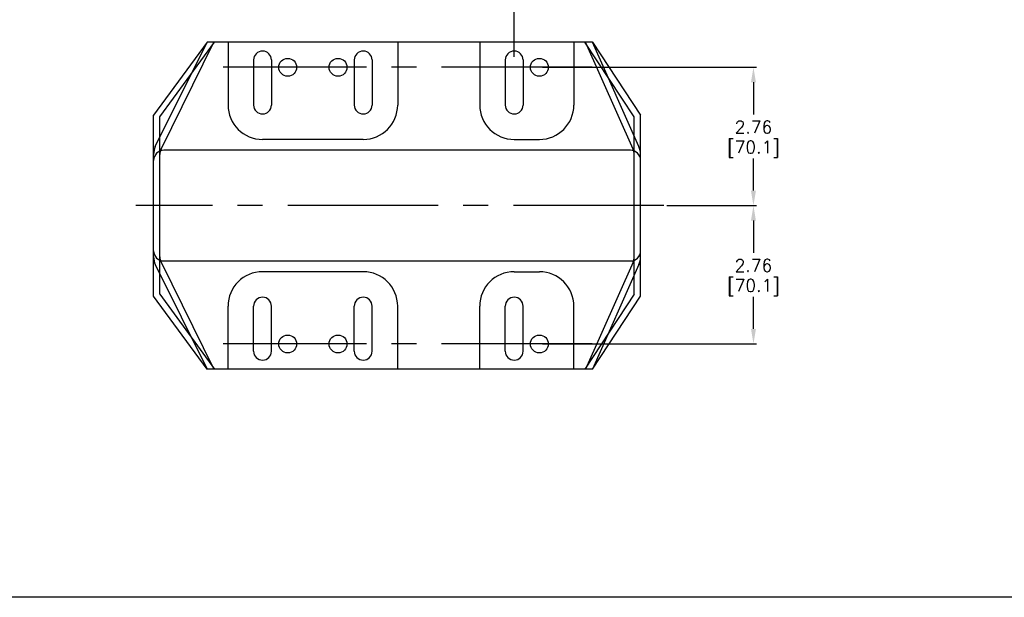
# Model space of a CAD drawing. Extents: x 886.9 to 941.4, y -8.5 to 25.5.
# Tile 2 of 7: x 906 to 925.7, y -8.5 to 3. Entities that reach past the tile are written whole.
import ezdxf

# ---------------------------------------------------------------- set-up
doc = ezdxf.new("R2010")
doc.units = 0
doc.header["$LTSCALE"] = 4
doc.header["$MEASUREMENT"] = 0
doc.linetypes.add('CENTER2', pattern=[1.125, 0.75, -0.125, 0.125, -0.125])
doc.layers.get('0').update_dxf_attribs({"linetype": 'CONTINUOUS'})
doc.layers.get('DEFPOINTS').update_dxf_attribs({"linetype": 'CONTINUOUS'})
for name, color, linetype in [('CENTER', 40, 'CENTER2'), ('DIMENSIONS', 140, 'CONTINUOUS'), ('DIMENSIONS @ 1', 140, 'CONTINUOUS')]:
    doc.layers.add(name, color=color, linetype=linetype)
doc.styles.get("Standard").update_dxf_attribs({"font": 'romans.shx'})
doc.dimstyles.get("Standard").update_dxf_attribs({"dimtxt": 0.25, "dimasz": 0.3, "dimexe": 0.0625, "dimexo": 0.0625, "dimgap": 0.0625, "dimtad": 0, "dimtih": 1, "dimtoh": 1, "dimzin": 0, "dimdsep": 46, "dimtxsty": 'Standard', "dimcen": 0, "dimadec": 0, "dimazin": 0, "dimtfac": 1, "dimtofl": 0, "dimtmove": 0, "dimatfit": 3, "dimfxl": 0, "dimtolj": 1, "dimtzin": 0, "dimarcsym": 0})

# ---------------------------------------------------------------- blocks, each defined once
blk = doc.blocks.new('*D121')
at = {"layer": 'DEFPOINTS', "color": 0}
for p in [(918.868, -0.717), (916.387, -3.477), (920.656, -3.477)]:
    blk.add_point(p, dxfattribs=at)
at = {"layer": 'DIMENSIONS', "color": 0, "lineweight": -2}
for p, q in [((918.93, -0.717), (920.718, -0.717)), ((920.656, -1.017), (920.656, -1.657)), ((920.656, -3.177), (920.656, -2.538)), ((916.449, -3.477), (920.718, -3.477))]:
    blk.add_line(p, q, dxfattribs=at)
at = {"layer": 'DIMENSIONS', "color": 0}
for points in [[(920.606, -1.017), (920.706, -1.017), (920.656, -0.717)], [(920.606, -3.177), (920.706, -3.177), (920.656, -3.477)]]:
    blk.add_solid(points, dxfattribs=at)
at = {"layer": 'DIMENSIONS', "color": 0, "char_height": 0.25, "attachment_point": 5}
for s, insert in [('\\A1;2.76', (920.656, -1.91)), ('\\A1;[70.1]', (920.656, -2.35))]:
    blk.add_mtext(s, dxfattribs=dict(at, insert=insert))
blk = doc.blocks.new('*D122')
at = {"layer": 'DEFPOINTS', "color": 0}
for p in [(916.387, 2.044), (918.868, -0.717), (920.656, -0.717)]:
    blk.add_point(p, dxfattribs=at)
at = {"layer": 'DIMENSIONS', "color": 0, "lineweight": -2}
for p, q in [((916.449, 2.044), (920.718, 2.044)), ((920.656, 1.744), (920.656, 1.104)), ((920.656, -0.417), (920.656, 0.223)), ((918.93, -0.717), (920.718, -0.717))]:
    blk.add_line(p, q, dxfattribs=at)
at = {"layer": 'DIMENSIONS', "color": 0}
for points in [[(920.606, 1.744), (920.706, 1.744), (920.656, 2.044)], [(920.606, -0.417), (920.706, -0.417), (920.656, -0.717)]]:
    blk.add_solid(points, dxfattribs=at)
at = {"layer": 'DIMENSIONS', "color": 0, "char_height": 0.25, "attachment_point": 5}
for s, insert in [('\\A1;2.76', (920.656, 0.851)), ('\\A1;[70.1]', (920.656, 0.41))]:
    blk.add_mtext(s, dxfattribs=dict(at, insert=insert))
blk = doc.blocks.new('*D126')
at = {"layer": 'DEFPOINTS', "color": 0}
for p in [(918.635, 5.445), (918.635, 4.08), (915.885, 2.189)]:
    blk.add_point(p, dxfattribs=at)
at = {"layer": 'DIMENSIONS', "color": 0, "lineweight": -2}
for p, q in [((918.635, 5.383), (918.635, 4.017)), ((915.885, 2.252), (915.885, 4.142)), ((916.185, 4.08), (916.668, 4.08)), ((918.335, 4.08), (917.852, 4.08))]:
    blk.add_line(p, q, dxfattribs=at)
at = {"layer": 'DIMENSIONS', "color": 0}
for points in [[(916.185, 4.13), (916.185, 4.03), (915.885, 4.08)], [(918.335, 4.13), (918.335, 4.03), (918.635, 4.08)]]:
    blk.add_solid(points, dxfattribs=at)
at = {"layer": 'DIMENSIONS', "color": 0, "char_height": 0.25, "attachment_point": 5}
for s, insert in [('\\A1;2.75', (917.26, 4.267)), ('\\A1;[69.9]', (917.26, 3.827))]:
    blk.add_mtext(s, dxfattribs=dict(at, insert=insert))

msp = doc.modelspace()

# ---------------------------------------------------------------- linework, layer by layer
for p, q in [((909.7585, 2.5457), (908.6933, 1.0901)), ((908.7263, 0.4615), (909.7585, 2.5457)), ((908.8188, 1.0524), (909.9089, 2.5457)), ((908.8409, 0.4104), (909.8959, 2.5457)), ((917.4434, 2.5457), (909.7585, 2.5457)), ((910.1779, 2.5457), (910.1779, 1.2909)), ((913.5608, 2.5457), (913.5608, 1.2909)), ((915.197, 2.5457), (915.197, 1.2909)), ((917.0742, 2.5457), (917.0742, 1.2909)), ((918.2788, 1.0524), (917.293, 2.5457)), ((918.2567, 0.4104), (917.306, 2.5457)), ((917.4434, 2.5457), (918.4043, 1.0901)), ((918.3713, 0.4615), (917.4434, 2.5457)), ((910.6873, 2.1893), (910.6873, 1.2909)), ((911.0437, 2.1893), (911.0437, 1.2909)), ((912.695, 2.1893), (912.695, 1.2909)), ((913.0513, 2.1893), (913.0513, 1.2909)), ((915.7065, 2.1893), (915.7065, 1.2909)), ((916.0628, 2.1893), (916.0628, 1.2909)), ((908.6933, -2.5237), (908.6933, 1.0901)), ((908.8188, -2.486), (908.8188, 1.0524)), ((918.2788, -2.486), (918.2788, 1.0524)), ((918.4043, -2.5237), (918.4043, 1.0901)), ((912.8732, 0.6032), (910.8655, 0.6032)), ((915.8847, 0.6032), (916.3866, 0.6032)), ((918.2035, 0.3874), (908.8941, 0.3874)), ((908.7263, -1.8951), (909.7585, -3.9793)), ((908.8409, -1.8441), (909.8959, -3.9793)), ((908.8941, -1.821), (918.2035, -1.821)), ((918.2567, -1.8441), (917.306, -3.9793)), ((918.3713, -1.8951), (917.4434, -3.9793)), ((912.8732, -2.0369), (910.8655, -2.0369)), ((915.8847, -2.0369), (916.3866, -2.0369)), ((909.7585, -3.9793), (908.6933, -2.5237)), ((908.8188, -2.486), (909.9089, -3.9793)), ((918.2788, -2.486), (917.293, -3.9793)), ((917.4434, -3.9793), (918.4043, -2.5237)), ((910.1779, -3.9793), (910.1779, -2.7245)), ((910.6873, -3.6229), (910.6873, -2.7245)), ((911.0437, -3.6229), (911.0437, -2.7245)), ((912.695, -3.6229), (912.695, -2.7245)), ((913.0513, -3.6229), (913.0513, -2.7245)), ((913.5608, -3.9793), (913.5608, -2.7245)), ((915.197, -3.9793), (915.197, -2.7245)), ((915.7065, -3.6229), (915.7065, -2.7245)), ((916.0628, -3.6229), (916.0628, -2.7245)), ((917.0742, -3.9793), (917.0742, -2.7245)), ((917.4434, -3.9793), (909.7585, -3.9793))]:
    msp.add_line(p, q)
for centre in [(911.3674, 2.0437), (912.3712, 2.0437), (916.3866, 2.0437), (911.3674, -3.4774), (912.3712, -3.4774), (916.3866, -3.4774)]:
    msp.add_circle(centre, 0.1782)
for centre, radius, start, end in [((910.8655, 2.1893), 0.1782, 0, 180), ((912.8732, 2.1893), 0.1782, 0, 180), ((915.8847, 2.1893), 0.1782, 0, 180), ((910.8655, 1.2909), 0.6876, 180, 270), ((910.8655, 1.2909), 0.1782, 180, 0), ((912.8732, 1.2909), 0.1782, 180, 0), ((912.8732, 1.2909), 0.6876, 270, 0), ((915.8847, 1.2909), 0.6876, 180, 270), ((915.8847, 1.2909), 0.1782, 180, 0), ((916.3866, 1.2909), 0.6876, 270, 0), ((909.0748, 0.3063), 0.3815, 156.00016, 180), ((909.0748, 0.3063), 0.256, 156.00215, 180), ((918.0228, 0.3063), 0.256, 0, 23.99876), ((918.0228, 0.3063), 0.3815, 0, 24.00046), ((908.8941, 0.1866), 0.2008, 90, 180), ((918.2035, 0.1866), 0.2008, 0, 90), ((908.8941, -1.6203), 0.2008, 180, 270), ((909.0748, -1.74), 0.3815, 180, 203.99984), ((909.0748, -1.74), 0.256, 180, 203.9999), ((918.2035, -1.6203), 0.2008, 270, 0), ((918.0228, -1.74), 0.256, 335.99918, 0), ((918.0228, -1.74), 0.3815, 335.99954, 0), ((910.8655, -2.7245), 0.6876, 90, 180), ((912.8732, -2.7245), 0.6876, 0, 90), ((915.8847, -2.7245), 0.6876, 90, 180), ((916.3866, -2.7245), 0.6876, 0, 90), ((910.8655, -2.7245), 0.1782, 0, 180), ((912.8732, -2.7245), 0.1782, 0, 180), ((915.8847, -2.7245), 0.1782, 0, 180), ((910.8655, -3.6229), 0.1782, 180, 0), ((912.8732, -3.6229), 0.1782, 180, 0), ((915.8847, -3.6229), 0.1782, 180, 0)]:
    msp.add_arc(centre, radius, start, end)
at = {"layer": 'CENTER'}
for p, q in [((917.4375, 2.0437), (910.0793, 2.0437)), ((918.8677, -0.7168), (908.3383, -0.7168)), ((917.4375, -3.4774), (910.0793, -3.4774))]:
    msp.add_line(p, q, dxfattribs=at)
at = {"layer": 'DEFPOINTS'}
msp.add_lwpolyline([(941.4093, -8.5339), (886.8951, -8.5339), (886.8951, 25.4661), (941.4093, 25.4661)], close=True, dxfattribs=at)

# ---------------------------------------------------------------- dimensions: what is measured, and where the dimension line sits
at = {"layer": 'DIMENSIONS @ 1'}
dim = msp.add_linear_dim(base=(918.6352, 4.0797), p1=(915.8847, 2.1893), p2=(918.6352, 5.4454), dimstyle='Standard', override={"dimscale": 1, "dimtxt": 0.25, "dimpost": '\\X', "dimtix": 0, "dimtofl": 0, "dimtmove": 0, "dimatfit": 3}, dxfattribs=at)
dim.commit()
dim.dimension.update_dxf_attribs({"geometry": '*D126', "text_midpoint": (917.2599, 4.0797)})
for base, p1, p2, picture, middle in [((920.6559, -0.7168), (916.3866, 2.0437), (918.8677, -0.7168), '*D122', (920.6559, 0.6635)), ((920.6559, -3.4774), (918.8677, -0.7168), (916.3866, -3.4774), '*D121', (920.6559, -2.0971))]:
    dim = msp.add_linear_dim(base=base, p1=p1, p2=p2, angle=90, dimstyle='Standard', override={"dimscale": 1, "dimtxt": 0.25, "dimpost": '\\X', "dimtix": 0, "dimtofl": 0, "dimtmove": 0, "dimatfit": 3}, dxfattribs=at)
    dim.commit()
    dim.dimension.update_dxf_attribs({"geometry": picture, "text_midpoint": middle})

doc.saveas('drawing.dxf')
